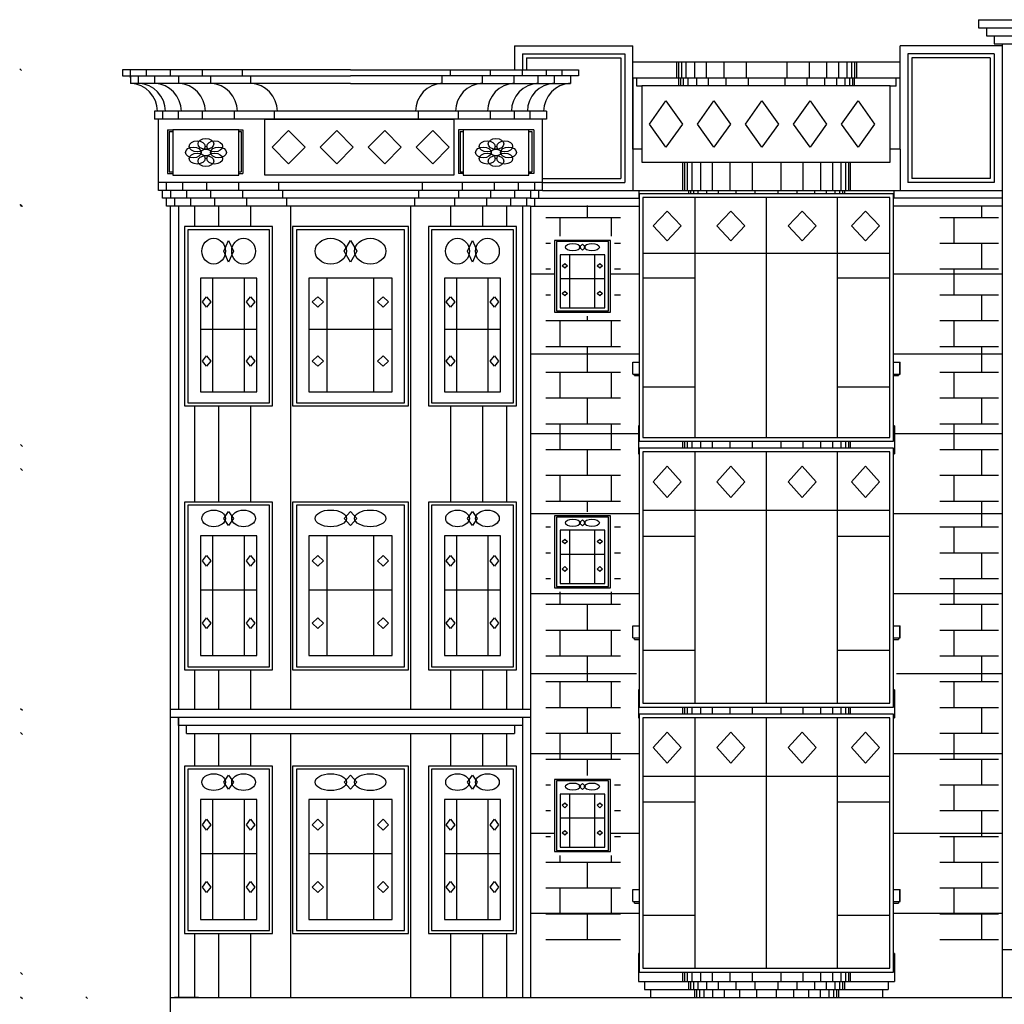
# Model space of a CAD drawing. Header units: inches. Extents: x 651 to 939, y 702 to 883.
# Tile 2 of 11: x 651 to 762, y 759 to 870. Entities that reach past the tile are written whole.
import ezdxf

# ---------------------------------------------------------------- set-up
doc = ezdxf.new("R2010")
doc.units = ezdxf.units.IN
doc.header["$MEASUREMENT"] = 0
for name, color, linetype, lineweight in [('01_EXISTING_RETAINED', 7, 'Continuous', 25), ('02_NEW_FACADE', 7, 'Continuous', 25), ('03_NEW_WINDOWS', 7, 'Continuous', 25), ('04_GLAZED_ENCLOSURES', 7, 'Continuous', 25)]:
    doc.layers.add(name, color=color, linetype=linetype, lineweight=lineweight)

# ---------------------------------------------------------------- blocks, each defined once
blk = doc.blocks.new('C_ENCLOSURE_01')
at = {"layer": '04_GLAZED_ENCLOSURES'}
for points in [[(14.3, -14.5), (14.3, 14.5), (-14.3, 14.5), (-14.3, -14.5)], [(13.88, -14.08), (13.88, 14.08), (-13.88, 14.08), (-13.88, -14.08)], [(-12.727, 10.73), (-11.154, 12.47), (-9.581, 10.73), (-11.154, 8.99)], [(-5.577, 10.73), (-4.004, 12.47), (-2.431, 10.73), (-4.004, 8.99)], [(2.431, 10.73), (4.004, 12.47), (5.577, 10.73), (4.004, 8.99)], [(9.581, 10.73), (11.154, 12.47), (12.727, 10.73), (11.154, 8.99)]]:
    blk.add_lwpolyline(points, close=True, dxfattribs=at)
for points in [[(-8.008, -14.08), (-8.008, 14.08)], [(0, -14.08), (0, 14.08)], [(8.008, -14.08), (8.008, 14.08)], [(-13.88, 7.54), (13.88, 7.54)], [(-13.88, 4.64), (-8.008, 4.64)], [(8.008, 4.64), (13.88, 4.64)], [(-13.88, -8.12), (-8.008, -8.12)], [(8.008, -8.12), (13.88, -8.12)]]:
    blk.add_lwpolyline(points, dxfattribs=at)
blk = doc.blocks.new('C_ENCLOSURE_02')
at = {"layer": '04_GLAZED_ENCLOSURES'}
for points in [[(14.3, -14.55), (14.3, 14.55), (-14.3, 14.55), (-14.3, -14.55)], [(13.88, -14.13), (13.88, 14.13), (-13.88, 14.13), (-13.88, -14.13)], [(-12.727, 10.767), (-11.154, 12.513), (-9.581, 10.767), (-11.154, 9.021)], [(-5.577, 10.767), (-4.004, 12.513), (-2.431, 10.767), (-4.004, 9.021)], [(2.431, 10.767), (4.004, 12.513), (5.577, 10.767), (4.004, 9.021)], [(9.581, 10.767), (11.154, 12.513), (12.727, 10.767), (11.154, 9.021)]]:
    blk.add_lwpolyline(points, close=True, dxfattribs=at)
for points in [[(-8.008, -14.13), (-8.008, 14.13)], [(0, -14.13), (0, 14.13)], [(8.008, -14.13), (8.008, 14.13)], [(-13.88, 7.566), (13.88, 7.566)], [(-13.88, 4.656), (-8.008, 4.656)], [(8.008, 4.656), (13.88, 4.656)], [(-13.88, -8.148), (-8.008, -8.148)], [(8.008, -8.148), (13.88, -8.148)]]:
    blk.add_lwpolyline(points, dxfattribs=at)
blk = doc.blocks.new('C_ENCLOSURE_03')
at = {"layer": '04_GLAZED_ENCLOSURES'}
for points in [[(14.3, -13.9), (14.3, 13.9), (-14.3, 13.9), (-14.3, -13.9)], [(13.88, -13.48), (13.88, 13.48), (-13.88, 13.48), (-13.88, -13.48)], [(-12.727, 10.286), (-11.154, 11.954), (-9.581, 10.286), (-11.154, 8.618)], [(-5.577, 10.286), (-4.004, 11.954), (-2.431, 10.286), (-4.004, 8.618)], [(2.431, 10.286), (4.004, 11.954), (5.577, 10.286), (4.004, 8.618)], [(9.581, 10.286), (11.154, 11.954), (12.727, 10.286), (11.154, 8.618)]]:
    blk.add_lwpolyline(points, close=True, dxfattribs=at)
for points in [[(-8.008, -13.48), (-8.008, 13.48)], [(0, -13.48), (0, 13.48)], [(8.008, -13.48), (8.008, 13.48)], [(-13.88, 7.228), (13.88, 7.228)], [(-13.88, 4.448), (-8.008, 4.448)], [(8.008, 4.448), (13.88, 4.448)], [(-13.88, -7.784), (-8.008, -7.784)], [(8.008, -7.784), (13.88, -7.784)]]:
    blk.add_lwpolyline(points, dxfattribs=at)
blk = doc.blocks.new('C_WINDOW_01')
at = {"layer": '03_NEW_WINDOWS'}
for points in [[(4.94, -9.42), (4.94, 9.42), (-4.94, 9.42), (-4.94, -9.42)], [(4.6, -9.08), (4.6, 9.08), (-4.6, 9.08), (-4.6, -9.08)], [(-0.54, 7.61), (0, 8.4), (0.54, 7.61), (0, 6.82)], [(3.16, -7.82), (3.16, 5.65), (-3.16, 5.65), (-3.16, -7.82)], [(-2.94, 2.82), (-2.47, 3.43), (-2, 2.82), (-2.47, 2.22)], [(2, 2.82), (2.47, 3.43), (2.94, 2.82), (2.47, 2.22)], [(-2.94, -4.18), (-2.47, -3.57), (-2, -4.18), (-2.47, -4.79)], [(2, -4.18), (2.47, -3.57), (2.94, -4.18), (2.47, -4.79)]]:
    blk.add_lwpolyline(points, close=True, dxfattribs=at)
for points in [[(-1.77, -7.82), (-1.77, 5.65)], [(1.77, -7.82), (1.77, 5.65)], [(-3.16, -0.41), (3.16, -0.41)]]:
    blk.add_lwpolyline(points, dxfattribs=at)
for centre in [(-1.68, 7.61), (1.68, 7.61)]:
    blk.add_ellipse(centre, major_axis=(1.33, 0), ratio=0.705486, dxfattribs=at)
blk = doc.blocks.new('C_WINDOW_02')
at = {"layer": '03_NEW_WINDOWS'}
for points in [[(4.94, -9.42), (4.94, 9.42), (-4.94, 9.42), (-4.94, -9.42)], [(4.6, -9.08), (4.6, 9.08), (-4.6, 9.08), (-4.6, -9.08)], [(-0.54, 7.61), (0, 8.4), (0.54, 7.61), (0, 6.82)], [(3.16, -7.82), (3.16, 5.65), (-3.16, 5.65), (-3.16, -7.82)], [(-2.94, 2.82), (-2.47, 3.43), (-2, 2.82), (-2.47, 2.22)], [(2, 2.82), (2.47, 3.43), (2.94, 2.82), (2.47, 2.22)], [(-2.94, -4.18), (-2.47, -3.57), (-2, -4.18), (-2.47, -4.79)], [(2, -4.18), (2.47, -3.57), (2.94, -4.18), (2.47, -4.79)]]:
    blk.add_lwpolyline(points, close=True, dxfattribs=at)
for points in [[(-1.77, -7.82), (-1.77, 5.65)], [(1.77, -7.82), (1.77, 5.65)], [(-3.16, -0.41), (3.16, -0.41)]]:
    blk.add_lwpolyline(points, dxfattribs=at)
for centre in [(-1.68, 7.61), (1.68, 7.61)]:
    blk.add_ellipse(centre, major_axis=(1.33, 0), ratio=0.705482, dxfattribs=at)
blk = doc.blocks.new('C_WINDOW_03')
at = {"layer": '03_NEW_WINDOWS'}
for points in [[(4.94, -10.09), (4.94, 10.09), (-4.94, 10.09), (-4.94, -10.09)], [(4.6, -9.73), (4.6, 9.73), (-4.6, 9.73), (-4.6, -9.73)], [(-0.54, 7.31), (0, 8.52), (0.54, 7.31), (0, 6.09)], [(3.16, -8.49), (3.16, 4.29), (-3.16, 4.29), (-3.16, -8.49)], [(-2.94, 1.61), (-2.47, 2.18), (-2, 1.61), (-2.47, 1.03)], [(2, 1.61), (2.47, 2.18), (2.94, 1.61), (2.47, 1.03)], [(-2.94, -5.04), (-2.47, -4.46), (-2, -5.04), (-2.47, -5.61)], [(2, -5.04), (2.47, -4.46), (2.94, -5.04), (2.47, -5.61)]]:
    blk.add_lwpolyline(points, close=True, dxfattribs=at)
for points in [[(-1.77, -8.49), (-1.77, 4.29)], [(1.77, -8.49), (1.77, 4.29)], [(-3.16, -1.46), (3.16, -1.46)]]:
    blk.add_lwpolyline(points, dxfattribs=at)
for centre in [(-1.68, 7.31), (1.68, 7.31)]:
    blk.add_ellipse(centre, major_axis=(0, 1.45), ratio=0.920588, dxfattribs=at)
blk = doc.blocks.new('C_WINDOW_04')
at = {"layer": '03_NEW_WINDOWS'}
for points in [[(6.53, -9.42), (6.53, 9.42), (-6.53, 9.42), (-6.53, -9.42)], [(6.07, -9.08), (6.07, 9.08), (-6.07, 9.08), (-6.07, -9.08)], [(-0.72, 7.61), (0, 8.4), (0.72, 7.61), (0, 6.82)], [(4.7, -7.82), (4.7, 5.65), (-4.7, 5.65), (-4.7, -7.82)], [(-4.29, 2.82), (-3.67, 3.43), (-3.05, 2.82), (-3.67, 2.22)], [(3.05, 2.82), (3.67, 3.43), (4.29, 2.82), (3.67, 2.22)], [(-4.29, -4.18), (-3.67, -3.57), (-3.05, -4.18), (-3.67, -4.79)], [(3.05, -4.18), (3.67, -3.57), (4.29, -4.18), (3.67, -4.79)]]:
    blk.add_lwpolyline(points, close=True, dxfattribs=at)
for points in [[(-2.63, -7.82), (-2.63, 5.65)], [(2.63, -7.82), (2.63, 5.65)], [(-4.7, -0.41), (4.7, -0.41)]]:
    blk.add_lwpolyline(points, dxfattribs=at)
for centre in [(-2.22, 7.61), (2.22, 7.61)]:
    blk.add_ellipse(centre, major_axis=(1.76, 0), ratio=0.533968, dxfattribs=at)
blk = doc.blocks.new('C_WINDOW_05')
at = {"layer": '03_NEW_WINDOWS'}
for points in [[(6.53, -9.42), (6.53, 9.42), (-6.53, 9.42), (-6.53, -9.42)], [(6.07, -9.08), (6.07, 9.08), (-6.07, 9.08), (-6.07, -9.08)], [(-0.72, 7.61), (0, 8.4), (0.72, 7.61), (0, 6.82)], [(4.7, -7.82), (4.7, 5.65), (-4.7, 5.65), (-4.7, -7.82)], [(-4.29, 2.82), (-3.67, 3.43), (-3.05, 2.82), (-3.67, 2.22)], [(3.05, 2.82), (3.67, 3.43), (4.29, 2.82), (3.67, 2.22)], [(-4.29, -4.18), (-3.67, -3.57), (-3.05, -4.18), (-3.67, -4.79)], [(3.05, -4.18), (3.67, -3.57), (4.29, -4.18), (3.67, -4.79)]]:
    blk.add_lwpolyline(points, close=True, dxfattribs=at)
for points in [[(-2.63, -7.82), (-2.63, 5.65)], [(2.63, -7.82), (2.63, 5.65)], [(-4.7, -0.41), (4.7, -0.41)]]:
    blk.add_lwpolyline(points, dxfattribs=at)
for centre in [(-2.22, 7.61), (2.22, 7.61)]:
    blk.add_ellipse(centre, major_axis=(1.76, 0), ratio=0.533965, dxfattribs=at)
blk = doc.blocks.new('C_WINDOW_06')
at = {"layer": '03_NEW_WINDOWS'}
for points in [[(6.53, -10.09), (6.53, 10.09), (-6.53, 10.09), (-6.53, -10.09)], [(6.07, -9.73), (6.07, 9.73), (-6.07, 9.73), (-6.07, -9.73)], [(-0.72, 7.31), (0, 8.52), (0.72, 7.31), (0, 6.09)], [(4.7, -8.49), (4.7, 4.29), (-4.7, 4.29), (-4.7, -8.49)], [(-4.29, 1.61), (-3.67, 2.18), (-3.05, 1.61), (-3.67, 1.03)], [(3.05, 1.61), (3.67, 2.18), (4.29, 1.61), (3.67, 1.03)], [(-4.29, -5.04), (-3.67, -4.46), (-3.05, -5.04), (-3.67, -5.61)], [(3.05, -5.04), (3.67, -4.46), (4.29, -5.04), (3.67, -5.61)]]:
    blk.add_lwpolyline(points, close=True, dxfattribs=at)
for points in [[(-2.63, -8.49), (-2.63, 4.29)], [(2.63, -8.49), (2.63, 4.29)], [(-4.7, -1.46), (4.7, -1.46)]]:
    blk.add_lwpolyline(points, dxfattribs=at)
for centre in [(-2.22, 7.31), (2.22, 7.31)]:
    blk.add_ellipse(centre, major_axis=(1.76, 0), ratio=0.82217, dxfattribs=at)
blk = doc.blocks.new('C_WINDOW_07')
at = {"layer": '03_NEW_WINDOWS'}
for points in [[(4.94, -9.42), (4.94, 9.42), (-4.94, 9.42), (-4.94, -9.42)], [(4.6, -9.08), (4.6, 9.08), (-4.6, 9.08), (-4.6, -9.08)], [(-0.54, 7.61), (0, 8.4), (0.54, 7.61), (0, 6.82)], [(3.16, -7.82), (3.16, 5.65), (-3.16, 5.65), (-3.16, -7.82)], [(-2.94, 2.82), (-2.47, 3.43), (-2, 2.82), (-2.47, 2.22)], [(2, 2.82), (2.47, 3.43), (2.94, 2.82), (2.47, 2.22)], [(-2.94, -4.18), (-2.47, -3.57), (-2, -4.18), (-2.47, -4.79)], [(2, -4.18), (2.47, -3.57), (2.94, -4.18), (2.47, -4.79)]]:
    blk.add_lwpolyline(points, close=True, dxfattribs=at)
for points in [[(-1.77, -7.82), (-1.77, 5.65)], [(1.77, -7.82), (1.77, 5.65)], [(-3.16, -0.41), (3.16, -0.41)]]:
    blk.add_lwpolyline(points, dxfattribs=at)
for centre in [(-1.68, 7.61), (1.68, 7.61)]:
    blk.add_ellipse(centre, major_axis=(1.33, 0), ratio=0.705493, dxfattribs=at)
blk = doc.blocks.new('C_WINDOW_08')
at = {"layer": '03_NEW_WINDOWS'}
for points in [[(4.94, -9.42), (4.94, 9.42), (-4.94, 9.42), (-4.94, -9.42)], [(4.6, -9.08), (4.6, 9.08), (-4.6, 9.08), (-4.6, -9.08)], [(-0.54, 7.61), (0, 8.4), (0.54, 7.61), (0, 6.82)], [(3.16, -7.82), (3.16, 5.65), (-3.16, 5.65), (-3.16, -7.82)], [(-2.94, 2.82), (-2.47, 3.43), (-2, 2.82), (-2.47, 2.22)], [(2, 2.82), (2.47, 3.43), (2.94, 2.82), (2.47, 2.22)], [(-2.94, -4.18), (-2.47, -3.57), (-2, -4.18), (-2.47, -4.79)], [(2, -4.18), (2.47, -3.57), (2.94, -4.18), (2.47, -4.79)]]:
    blk.add_lwpolyline(points, close=True, dxfattribs=at)
for points in [[(-1.77, -7.82), (-1.77, 5.65)], [(1.77, -7.82), (1.77, 5.65)], [(-3.16, -0.41), (3.16, -0.41)]]:
    blk.add_lwpolyline(points, dxfattribs=at)
for centre in [(-1.68, 7.61), (1.68, 7.61)]:
    blk.add_ellipse(centre, major_axis=(1.33, 0), ratio=0.705489, dxfattribs=at)
blk = doc.blocks.new('C_WINDOW_09')
at = {"layer": '03_NEW_WINDOWS'}
for points in [[(4.94, -10.09), (4.94, 10.09), (-4.94, 10.09), (-4.94, -10.09)], [(4.6, -9.73), (4.6, 9.73), (-4.6, 9.73), (-4.6, -9.73)], [(-0.54, 7.31), (0, 8.52), (0.54, 7.31), (0, 6.09)], [(3.16, -8.49), (3.16, 4.29), (-3.16, 4.29), (-3.16, -8.49)], [(-2.94, 1.61), (-2.47, 2.18), (-2, 1.61), (-2.47, 1.03)], [(2, 1.61), (2.47, 2.18), (2.94, 1.61), (2.47, 1.03)], [(-2.94, -5.04), (-2.47, -4.46), (-2, -5.04), (-2.47, -5.61)], [(2, -5.04), (2.47, -4.46), (2.94, -5.04), (2.47, -5.61)]]:
    blk.add_lwpolyline(points, close=True, dxfattribs=at)
for points in [[(-1.77, -8.49), (-1.77, 4.29)], [(1.77, -8.49), (1.77, 4.29)], [(-3.16, -1.46), (3.16, -1.46)]]:
    blk.add_lwpolyline(points, dxfattribs=at)
for centre in [(-1.68, 7.31), (1.68, 7.31)]:
    blk.add_ellipse(centre, major_axis=(0, 1.45), ratio=0.920579, dxfattribs=at)
blk = doc.blocks.new('C_WINDOW_23')
at = {"layer": '03_NEW_WINDOWS'}
for points in [[(3.15, -4.04), (3.15, 4.05), (-3.15, 4.05), (-3.15, -4.04)], [(2.93, -3.9), (2.93, 3.9), (-2.93, 3.9), (-2.93, -3.9)], [(-0.35, 3.27), (0, 3.61), (0.35, 3.27), (0, 2.93)], [(2.52, -3.54), (2.52, 2.43), (-2.52, 2.43), (-2.52, -3.54)], [(-2.26, 1.17), (-1.96, 1.44), (-1.66, 1.17), (-1.96, 0.9)], [(1.66, 1.17), (1.96, 1.44), (2.26, 1.17), (1.96, 0.9)], [(-2.26, -1.93), (-1.96, -1.66), (-1.66, -1.93), (-1.96, -2.2)], [(1.66, -1.93), (1.96, -1.66), (2.26, -1.93), (1.96, -2.2)]]:
    blk.add_lwpolyline(points, close=True, dxfattribs=at)
for points in [[(-1.41, -3.54), (-1.41, 2.43)], [(1.41, -3.54), (1.41, 2.43)], [(-2.52, -0.26), (2.52, -0.26)]]:
    blk.add_lwpolyline(points, dxfattribs=at)
for centre in [(-1.07, 3.27), (1.07, 3.27)]:
    blk.add_ellipse(centre, major_axis=(0.849, 0), ratio=0.476192, dxfattribs=at)
blk = doc.blocks.new('C_WINDOW_24')
at = {"layer": '03_NEW_WINDOWS'}
for points in [[(3.15, -4.05), (3.15, 4.04), (-3.15, 4.04), (-3.15, -4.05)], [(2.93, -3.9), (2.93, 3.9), (-2.93, 3.9), (-2.93, -3.9)], [(-0.35, 3.27), (0, 3.61), (0.35, 3.27), (0, 2.93)], [(2.52, -3.55), (2.52, 2.43), (-2.52, 2.43), (-2.52, -3.55)], [(-2.26, 1.17), (-1.96, 1.44), (-1.66, 1.17), (-1.96, 0.9)], [(1.66, 1.17), (1.96, 1.44), (2.26, 1.17), (1.96, 0.9)], [(-2.26, -1.93), (-1.96, -1.66), (-1.66, -1.93), (-1.96, -2.2)], [(1.66, -1.93), (1.96, -1.66), (2.26, -1.93), (1.96, -2.2)]]:
    blk.add_lwpolyline(points, close=True, dxfattribs=at)
for points in [[(-1.41, -3.55), (-1.41, 2.43)], [(1.41, -3.55), (1.41, 2.43)], [(-2.52, -0.26), (2.52, -0.26)]]:
    blk.add_lwpolyline(points, dxfattribs=at)
for centre in [(-1.07, 3.27), (1.07, 3.27)]:
    blk.add_ellipse(centre, major_axis=(0.849, 0), ratio=0.476192, dxfattribs=at)
blk = doc.blocks.new('C_WINDOW_25')
at = {"layer": '03_NEW_WINDOWS'}
for points in [[(3.15, -4.05), (3.15, 4.04), (-3.15, 4.04), (-3.15, -4.05)], [(2.93, -3.9), (2.93, 3.9), (-2.93, 3.9), (-2.93, -3.9)], [(-0.35, 3.27), (0, 3.61), (0.35, 3.27), (0, 2.93)], [(2.52, -3.55), (2.52, 2.43), (-2.52, 2.43), (-2.52, -3.55)], [(-2.26, 1.17), (-1.96, 1.44), (-1.66, 1.17), (-1.96, 0.9)], [(1.66, 1.17), (1.96, 1.44), (2.26, 1.17), (1.96, 0.9)], [(-2.26, -1.93), (-1.96, -1.66), (-1.66, -1.93), (-1.96, -2.2)], [(1.66, -1.93), (1.96, -1.66), (2.26, -1.93), (1.96, -2.2)]]:
    blk.add_lwpolyline(points, close=True, dxfattribs=at)
for points in [[(-1.41, -3.55), (-1.41, 2.43)], [(1.41, -3.55), (1.41, 2.43)], [(-2.52, -0.26), (2.52, -0.26)]]:
    blk.add_lwpolyline(points, dxfattribs=at)
for centre in [(-1.07, 3.27), (1.07, 3.27)]:
    blk.add_ellipse(centre, major_axis=(0.849, 0), ratio=0.476192, dxfattribs=at)

msp = doc.modelspace()

# ---------------------------------------------------------------- linework, layer by layer
at = {"layer": '01_EXISTING_RETAINED'}
for p, q in [((759.22, 869.53), (781.88, 869.53)), ((759.22, 869.53), (759.22, 868.63)), ((759.22, 868.63), (781.88, 868.63)), ((760.12, 868.63), (760.12, 867.73)), ((760.12, 867.73), (780.98, 867.73)), ((761.01, 867.73), (761.01, 866.83)), ((707.08, 866.6), (707.08, 863.9)), ((707.08, 866.6), (720.38, 866.6)), ((720.38, 854.97), (720.38, 866.6)), ((761.91, 866.6), (750.42, 866.6)), ((750.42, 854.97), (750.42, 866.6)), ((761.01, 866.83), (780.08, 866.83)), ((761.91, 866.83), (761.91, 759.58)), ((707.98, 865.7), (707.98, 863.9)), ((707.98, 865.7), (719.49, 865.7)), ((708.43, 865.25), (708.43, 863.9)), ((708.43, 865.25), (719.04, 865.25)), ((719.04, 865.25), (719.04, 851.69)), ((719.49, 865.7), (719.49, 851.24)), ((750.42, 864.75), (720.38, 864.75)), ((725.28, 864.75), (725.28, 862.95)), ((725.51, 864.75), (725.51, 862.95)), ((725.84, 864.75), (725.84, 862.95)), ((726.35, 864.75), (726.35, 862.95)), ((727.31, 864.75), (727.31, 862.95)), ((728.63, 864.75), (728.63, 862.95)), ((730.61, 864.75), (730.61, 862.95)), ((733.11, 864.75), (733.11, 862.95)), ((737.69, 864.75), (737.69, 862.95)), ((740.19, 864.75), (740.19, 862.95)), ((742.16, 864.75), (742.16, 862.95)), ((743.49, 864.75), (743.49, 862.95)), ((744.45, 864.75), (744.45, 862.95)), ((744.96, 864.75), (744.96, 862.95)), ((745.29, 864.75), (745.29, 862.95)), ((745.51, 864.75), (745.51, 862.95)), ((761.01, 865.7), (751.31, 865.7)), ((751.31, 865.7), (751.31, 851.24)), ((760.56, 865.25), (751.76, 865.25)), ((751.76, 865.25), (751.76, 851.69)), ((760.56, 865.25), (760.56, 851.69)), ((761.01, 865.7), (761.01, 851.24)), ((651.67, 863.8), (651.47, 864)), ((688.64, 863.9), (663.04, 863.9)), ((663.04, 863.9), (663.04, 863.23)), ((663.93, 863), (663.93, 863.9)), ((665.73, 863.23), (665.73, 863.9)), ((668.43, 863.23), (668.43, 863.9)), ((672.02, 863.23), (672.02, 863.9)), ((676.52, 863.23), (676.52, 863.9)), ((688.66, 863.9), (714.27, 863.9)), ((699.87, 863.9), (699.87, 863.23)), ((704.36, 863.9), (704.36, 863.23)), ((707.96, 863.9), (707.96, 863.23)), ((710.66, 863.9), (710.66, 863.23)), ((712.45, 863.23), (712.45, 863.9)), ((714.27, 863.9), (714.27, 863.23)), ((663.04, 863.23), (688.64, 863.23)), ((663.93, 863.23), (663.93, 862.37)), ((664.83, 862.37), (664.83, 863.23)), ((666.63, 863.23), (666.63, 862.37)), ((669.33, 863.23), (669.33, 862.37)), ((672.92, 863.23), (672.92, 862.37)), ((677.42, 863.23), (677.42, 862.37)), ((714.27, 863.23), (688.66, 863.23)), ((698.97, 862.37), (698.97, 863.23)), ((703.47, 862.37), (703.47, 863.23)), ((707.06, 862.37), (707.06, 863.23)), ((709.76, 862.37), (709.76, 863.23)), ((711.56, 863.23), (711.56, 862.37)), ((713.37, 863.23), (713.37, 862.37)), ((750.42, 862.95), (720.38, 862.95)), ((720.38, 862.95), (720.38, 850.34)), ((720.83, 862.05), (720.83, 862.95)), ((725.51, 862.95), (725.51, 862.1)), ((725.73, 862.95), (725.73, 862.1)), ((726.06, 862.95), (726.06, 862.1)), ((726.58, 862.95), (726.58, 862.1)), ((727.53, 862.95), (727.53, 862.1)), ((728.86, 862.95), (728.86, 862.1)), ((730.83, 862.95), (730.83, 862.1)), ((733.33, 862.95), (733.33, 862.1)), ((737.46, 862.95), (737.46, 862.1)), ((739.96, 862.95), (739.96, 862.1)), ((741.93, 862.95), (741.93, 862.1)), ((743.26, 862.95), (743.26, 862.1)), ((744.21, 862.95), (744.21, 862.1)), ((744.73, 862.95), (744.73, 862.1)), ((745.06, 862.95), (745.06, 862.1)), ((745.28, 862.95), (745.28, 862.1)), ((749.97, 862.05), (749.97, 862.95)), ((688.64, 862.37), (663.93, 862.37)), ((688.66, 862.37), (713.37, 862.37)), ((721.4, 862.05), (720.83, 862.05)), ((749.97, 862.05), (749.3, 862.05)), ((710.68, 859.23), (666.63, 859.23)), ((666.63, 859.23), (666.63, 858.33)), ((667.53, 859.23), (667.53, 858.33)), ((669.33, 858.33), (669.33, 859.23)), ((672.02, 858.33), (672.02, 859.23)), ((675.62, 858.33), (675.62, 859.23)), ((680.11, 858.33), (680.11, 859.23)), ((696.27, 859.23), (696.27, 858.33)), ((700.77, 859.23), (700.77, 858.33)), ((704.36, 859.23), (704.36, 858.33)), ((707.06, 859.23), (707.06, 858.33)), ((708.86, 858.33), (708.86, 859.23)), ((710.68, 859.23), (710.68, 858.33)), ((710.68, 858.33), (666.63, 858.33)), ((667.08, 850.34), (667.08, 858.33)), ((710.23, 850.34), (710.23, 858.33)), ((668.08, 857.15), (668.7, 857.15)), ((668.08, 857.15), (668.08, 852.25)), ((668.27, 856.96), (668.27, 852.44)), ((668.27, 856.96), (668.7, 856.96)), ((676.1, 857.15), (676.55, 857.15)), ((676.1, 856.96), (676.36, 856.96)), ((676.36, 856.96), (676.36, 852.44)), ((676.55, 857.15), (676.55, 852.25)), ((700.78, 857.15), (700.78, 852.25)), ((701.3, 857.15), (700.78, 857.15)), ((700.97, 856.96), (701.3, 856.96)), ((700.97, 856.96), (700.97, 852.44)), ((709.24, 857.15), (708.7, 857.15)), ((708.7, 856.96), (709.05, 856.96)), ((709.05, 856.96), (709.05, 852.44)), ((709.24, 857.15), (709.24, 852.25)), ((721.4, 854.97), (720.38, 854.97)), ((750.42, 854.97), (749.3, 854.97)), ((750.42, 854.97), (750.42, 850.34)), ((725.96, 853.5), (725.96, 850.34)), ((726.18, 853.5), (726.18, 850.34)), ((726.51, 853.5), (726.51, 850.34)), ((727.03, 853.5), (727.03, 850.34)), ((727.98, 853.5), (727.98, 850.34)), ((729.31, 853.5), (729.31, 850.34)), ((731.28, 853.5), (731.28, 850.34)), ((733.78, 853.5), (733.78, 850.34)), ((737.01, 853.5), (737.01, 850.34)), ((739.51, 853.5), (739.51, 850.34)), ((741.48, 853.5), (741.48, 850.34)), ((742.81, 853.5), (742.81, 850.34)), ((743.76, 853.5), (743.76, 850.34)), ((744.28, 853.5), (744.28, 850.34)), ((744.61, 853.5), (744.61, 850.34)), ((744.83, 853.5), (744.83, 850.34)), ((668.08, 852.25), (668.7, 852.25)), ((668.27, 852.44), (668.7, 852.44)), ((676.1, 852.44), (676.36, 852.44)), ((676.1, 852.25), (676.55, 852.25)), ((701.3, 852.25), (700.78, 852.25)), ((700.97, 852.44), (701.3, 852.44)), ((708.7, 852.44), (709.05, 852.44)), ((709.24, 852.25), (708.7, 852.25)), ((710.23, 851.69), (719.04, 851.69)), ((760.56, 851.69), (751.76, 851.69)), ((710.23, 851.24), (667.08, 851.24)), ((710.23, 850.34), (667.08, 850.34)), ((667.53, 849.45), (667.53, 850.34)), ((667.98, 850.34), (667.98, 851.24)), ((668.43, 850.34), (668.43, 849.45)), ((669.78, 851.24), (669.78, 850.34)), ((670.23, 850.34), (670.23, 849.45)), ((672.47, 851.24), (672.47, 850.34)), ((672.92, 850.34), (672.92, 849.45)), ((676.07, 851.24), (676.07, 850.34)), ((676.52, 850.34), (676.52, 849.45)), ((680.56, 851.24), (680.56, 850.34)), ((681.01, 850.34), (681.01, 849.45)), ((696.29, 850.34), (696.29, 849.45)), ((696.74, 850.34), (696.74, 851.24)), ((700.79, 850.34), (700.79, 849.45)), ((701.24, 850.34), (701.24, 851.24)), ((704.38, 850.34), (704.38, 849.45)), ((704.83, 850.34), (704.83, 851.24)), ((707.08, 850.34), (707.08, 849.45)), ((707.53, 850.34), (707.53, 851.24)), ((708.88, 850.34), (708.88, 849.45)), ((709.33, 851.24), (709.33, 850.34)), ((709.78, 850.34), (709.78, 849.45)), ((710.23, 851.24), (719.49, 851.24)), ((710.23, 850.34), (761.91, 850.34)), ((721.06, 850.34), (721.06, 849.45)), ((726.63, 850.34), (726.63, 849.97)), ((726.85, 850.34), (726.85, 849.97)), ((727.19, 850.34), (727.19, 849.97)), ((727.7, 850.34), (727.7, 849.97)), ((728.66, 850.34), (728.66, 849.97)), ((729.98, 850.34), (729.98, 849.97)), ((731.96, 850.34), (731.96, 849.97)), ((734.1, 850.34), (734.1, 849.97)), ((736.69, 850.34), (736.69, 849.97)), ((738.83, 850.34), (738.83, 849.97)), ((740.81, 850.34), (740.81, 849.97)), ((742.13, 850.34), (742.13, 849.97)), ((743.09, 850.34), (743.09, 849.97)), ((743.61, 850.34), (743.61, 849.97)), ((743.94, 850.34), (743.94, 849.97)), ((744.16, 850.34), (744.16, 849.97)), ((749.74, 850.34), (749.74, 849.45)), ((761.01, 851.24), (751.31, 851.24)), ((708.88, 849.45), (667.53, 849.45)), ((667.98, 848.55), (667.98, 849.45)), ((668.88, 849.45), (668.88, 848.55)), ((670.68, 849.45), (670.68, 848.55)), ((673.37, 849.45), (673.37, 848.55)), ((676.97, 849.45), (676.97, 848.55)), ((681.46, 849.45), (681.46, 848.55)), ((695.84, 849.45), (695.84, 848.55)), ((700.34, 849.45), (700.34, 848.55)), ((703.93, 849.45), (703.93, 848.55)), ((706.63, 849.45), (706.63, 848.55)), ((708.43, 849.45), (708.43, 848.55)), ((708.88, 849.45), (721.06, 849.45)), ((709.33, 849.45), (709.33, 848.55)), ((721.06, 849.45), (721.08, 849.45)), ((749.74, 849.45), (749.72, 849.45)), ((761.91, 849.45), (749.74, 849.45)), ((651.47, 848.74), (651.67, 848.54)), ((651.77, 848.54), (651.57, 848.74)), ((708.88, 848.55), (667.98, 848.55)), ((668.43, 702.93), (668.43, 848.55)), ((669.33, 848.55), (669.33, 791.96)), ((671.13, 848.55), (671.13, 846.29)), ((673.82, 848.55), (673.82, 846.29)), ((677.42, 848.55), (677.42, 846.29)), ((681.91, 848.55), (681.91, 791.96)), ((695.4, 848.55), (695.4, 791.96)), ((699.89, 848.55), (699.89, 846.29)), ((703.49, 848.55), (703.49, 846.29)), ((706.18, 848.55), (706.18, 846.29)), ((707.98, 848.55), (707.98, 791.96)), ((708.88, 848.55), (708.88, 759.58)), ((708.88, 848.55), (721.08, 848.55)), ((761.91, 848.55), (749.72, 848.55)), ((711.56, 840.93), (708.88, 840.93)), ((721.08, 840.93), (717.88, 840.93)), ((761.91, 840.93), (749.72, 840.93)), ((721.08, 831.94), (708.88, 831.94)), ((761.91, 831.94), (749.72, 831.94)), ((720.38, 831.04), (721.08, 831.04)), ((720.38, 829.69), (720.38, 831.04)), ((720.39, 829.69), (720.39, 831.04)), ((749.72, 831.04), (750.42, 831.04)), ((750.41, 829.69), (750.41, 831.04)), ((750.42, 829.69), (750.42, 831.04)), ((720.38, 829.69), (721.08, 829.69)), ((720.56, 829.51), (720.56, 829.69)), ((720.56, 829.51), (721.08, 829.51)), ((749.72, 829.69), (750.42, 829.69)), ((749.72, 829.51), (750.24, 829.51)), ((750.24, 829.69), (750.24, 829.51)), ((671.13, 826.08), (671.13, 815.28)), ((673.82, 826.08), (673.82, 815.28)), ((677.42, 826.08), (677.42, 815.28)), ((699.89, 826.08), (699.89, 815.28)), ((703.49, 826.08), (703.49, 815.28)), ((706.18, 826.08), (706.18, 815.28)), ((721.08, 823.85), (721.01, 823.85)), ((721.01, 823.85), (721.01, 820.7)), ((749.78, 823.85), (749.72, 823.85)), ((749.78, 823.85), (749.78, 820.7)), ((721.01, 822.95), (708.88, 822.95)), ((761.91, 822.95), (749.78, 822.95)), ((651.57, 821.75), (651.77, 821.55)), ((725.96, 822.13), (725.96, 821.37)), ((726.18, 822.13), (726.18, 821.37)), ((726.51, 822.13), (726.51, 821.37)), ((727.03, 822.13), (727.03, 821.37)), ((727.98, 822.13), (727.98, 821.37)), ((729.31, 822.13), (729.31, 821.37)), ((731.28, 822.13), (731.28, 821.37)), ((733.78, 822.13), (733.78, 821.37)), ((737.01, 822.13), (737.01, 821.37)), ((739.51, 822.13), (739.51, 821.37)), ((741.48, 822.13), (741.48, 821.37)), ((742.81, 822.13), (742.81, 821.37)), ((743.76, 822.13), (743.76, 821.37)), ((744.28, 822.13), (744.28, 821.37)), ((744.61, 822.13), (744.61, 821.37)), ((744.83, 822.13), (744.83, 821.37)), ((721.01, 820.7), (721.08, 820.7)), ((749.72, 820.7), (749.78, 820.7)), ((651.57, 819.05), (651.77, 818.85)), ((721.08, 813.96), (708.88, 813.96)), ((761.91, 813.96), (749.72, 813.96)), ((721.08, 804.97), (708.88, 804.97)), ((761.91, 804.97), (749.72, 804.97)), ((708.88, 801.5), (708.88, 800.63)), ((720.38, 800.03), (720.38, 801.38)), ((720.38, 801.38), (721.08, 801.38)), ((720.39, 800.03), (720.39, 801.38)), ((749.72, 801.38), (750.42, 801.38)), ((750.41, 800.03), (750.41, 801.38)), ((750.42, 800.03), (750.42, 801.38)), ((720.38, 800.03), (721.08, 800.03)), ((720.56, 799.85), (720.56, 800.03)), ((720.56, 799.85), (721.08, 799.85)), ((749.72, 800.03), (750.42, 800.03)), ((749.72, 799.85), (750.24, 799.85)), ((750.24, 800.03), (750.24, 799.85)), ((671.13, 796.42), (671.13, 791.96)), ((673.82, 796.42), (673.82, 791.96)), ((677.42, 796.42), (677.42, 791.96)), ((699.89, 796.42), (699.89, 791.96)), ((703.49, 796.42), (703.49, 791.96)), ((706.18, 796.42), (706.18, 791.96)), ((720.78, 795.99), (708.88, 795.99)), ((761.91, 795.99), (750.01, 795.99)), ((721.01, 794.19), (721.01, 791.04)), ((721.08, 794.19), (721.01, 794.19)), ((749.78, 794.19), (749.72, 794.19)), ((749.78, 794.19), (749.78, 791.04)), ((651.77, 791.86), (651.57, 792.06)), ((708.88, 791.96), (668.43, 791.96)), ((725.96, 792.23), (725.96, 791.47)), ((726.18, 792.23), (726.18, 791.47)), ((726.51, 792.23), (726.51, 791.47)), ((727.03, 792.23), (727.03, 791.47)), ((727.98, 792.23), (727.98, 791.47)), ((729.31, 792.23), (729.31, 791.47)), ((731.28, 792.23), (731.28, 791.47)), ((733.78, 792.23), (733.78, 791.47)), ((737.01, 792.23), (737.01, 791.47)), ((739.51, 792.23), (739.51, 791.47)), ((741.48, 792.23), (741.48, 791.47)), ((742.81, 792.23), (742.81, 791.47)), ((743.76, 792.23), (743.76, 791.47)), ((744.28, 792.23), (744.28, 791.47)), ((744.61, 792.23), (744.61, 791.47)), ((744.83, 792.23), (744.83, 791.47)), ((669.33, 791.07), (668.43, 791.07)), ((669.33, 791.07), (669.33, 759.58)), ((669.33, 790.17), (669.33, 791.07)), ((707.98, 791.07), (669.33, 791.07)), ((707.98, 791.07), (707.98, 759.58)), ((708.88, 791.07), (707.98, 791.07)), ((707.98, 791.07), (707.98, 790.17)), ((721.01, 791.04), (721.08, 791.04)), ((749.72, 791.04), (749.78, 791.04)), ((651.57, 789.37), (651.77, 789.17)), ((670.23, 790.17), (669.33, 790.17)), ((670.23, 789.27), (670.23, 790.17)), ((707.08, 790.17), (670.23, 790.17)), ((707.98, 790.17), (707.08, 790.17)), ((707.08, 790.17), (707.08, 789.27)), ((670.23, 789.27), (707.08, 789.27)), ((671.13, 789.27), (671.13, 785.62)), ((673.82, 789.27), (673.82, 785.62)), ((677.42, 789.27), (677.42, 785.62)), ((681.91, 789.27), (681.91, 759.58)), ((695.4, 789.27), (695.4, 759.58)), ((699.89, 789.27), (699.89, 785.62)), ((703.49, 789.27), (703.49, 785.62)), ((706.18, 789.27), (706.18, 785.62)), ((721.08, 787), (708.88, 787)), ((761.91, 787), (749.72, 787)), ((711.56, 778.01), (708.88, 778.01)), ((721.08, 778.01), (717.88, 778.01)), ((761.91, 778.01), (749.72, 778.01)), ((708.88, 771.84), (708.88, 770.97)), ((720.38, 771.72), (721.08, 771.72)), ((720.38, 770.37), (720.38, 771.72)), ((720.39, 770.37), (720.39, 771.72)), ((749.72, 771.72), (750.42, 771.72)), ((750.41, 770.37), (750.41, 771.72)), ((750.42, 770.37), (750.42, 771.72)), ((720.38, 770.37), (721.08, 770.37)), ((720.56, 770.19), (720.56, 770.37)), ((720.56, 770.19), (721.08, 770.19)), ((749.72, 770.37), (750.42, 770.37)), ((749.72, 770.19), (750.24, 770.19)), ((750.24, 770.37), (750.24, 770.19)), ((721.08, 769.02), (708.88, 769.02)), ((761.91, 769.02), (749.72, 769.02)), ((671.13, 766.76), (671.13, 759.58)), ((673.82, 766.76), (673.82, 759.58)), ((677.42, 766.76), (677.42, 759.58)), ((699.89, 766.76), (699.89, 759.58)), ((703.49, 766.76), (703.49, 759.58)), ((706.18, 766.76), (706.18, 759.58)), ((721.08, 764.52), (721.01, 764.52)), ((721.01, 764.52), (721.01, 761.38)), ((749.78, 764.52), (749.72, 764.52)), ((749.78, 764.52), (749.78, 761.38)), ((761.91, 764.97), (782.03, 764.97)), ((651.57, 762.38), (651.77, 762.18)), ((725.96, 762.43), (725.96, 761.38)), ((726.18, 762.43), (726.18, 761.38)), ((726.51, 762.43), (726.51, 761.38)), ((727.03, 762.43), (727.03, 761.38)), ((727.98, 762.43), (727.98, 761.38)), ((729.31, 762.43), (729.31, 761.38)), ((731.28, 762.43), (731.28, 761.38)), ((733.78, 762.43), (733.78, 761.38)), ((737.01, 762.43), (737.01, 761.38)), ((739.51, 762.43), (739.51, 761.38)), ((741.48, 762.43), (741.48, 761.38)), ((742.81, 762.43), (742.81, 761.38)), ((743.76, 762.43), (743.76, 761.38)), ((744.28, 762.43), (744.28, 761.38)), ((744.61, 762.43), (744.61, 761.38)), ((744.83, 762.43), (744.83, 761.38)), ((721.01, 761.38), (749.78, 761.38)), ((721.69, 761.38), (721.69, 760.48)), ((726.63, 761.38), (726.63, 760.48)), ((726.85, 761.38), (726.85, 760.48)), ((727.19, 761.38), (727.19, 760.48)), ((727.7, 761.38), (727.7, 760.48)), ((728.66, 761.38), (728.66, 760.48)), ((729.98, 761.38), (729.98, 760.48)), ((731.96, 761.38), (731.96, 760.48)), ((734.1, 761.38), (734.1, 760.48)), ((736.69, 761.38), (736.69, 760.48)), ((738.83, 761.38), (738.83, 760.48)), ((740.81, 761.38), (740.81, 760.48)), ((742.13, 761.38), (742.13, 760.48)), ((743.09, 761.38), (743.09, 760.48)), ((743.61, 761.38), (743.61, 760.48)), ((743.94, 761.38), (743.94, 760.48)), ((744.16, 761.38), (744.16, 760.48)), ((749.1, 761.38), (749.1, 760.48)), ((651.57, 759.68), (651.77, 759.48)), ((659.1, 759.48), (658.9, 759.68)), ((668.43, 759.58), (932.7, 759.58)), ((671.58, 759.58), (668.88, 759.58)), ((711.73, 759.58), (761.91, 759.58)), ((721.69, 760.48), (749.1, 760.48)), ((722.36, 760.48), (722.36, 759.58)), ((722.36, 759.58), (748.43, 759.58)), ((727.31, 760.48), (727.31, 759.58)), ((727.53, 760.48), (727.53, 759.58)), ((727.86, 760.48), (727.86, 759.58)), ((728.38, 760.48), (728.38, 759.58)), ((729.33, 760.48), (729.33, 759.58)), ((730.66, 760.48), (730.66, 759.58)), ((732.36, 760.48), (732.36, 759.58)), ((734.28, 760.48), (734.28, 759.58)), ((736.51, 760.48), (736.51, 759.58)), ((738.44, 760.48), (738.44, 759.58)), ((740.14, 760.48), (740.14, 759.58)), ((741.46, 760.48), (741.46, 759.58)), ((742.42, 760.48), (742.42, 759.58)), ((742.93, 760.48), (742.93, 759.58)), ((743.26, 760.48), (743.26, 759.58)), ((743.49, 760.48), (743.49, 759.58)), ((748.43, 760.48), (748.43, 759.58))]:
    msp.add_line(p, q, dxfattribs=at)
for centre, start, end in [((663.8, 859.23), 0.0362, 87.5162), ((664.7, 859.23), 0.0362, 87.5162), ((666.49, 859.23), 0.0362, 87.5162), ((669.19, 859.23), 0.0362, 87.5162), ((672.79, 859.23), 0.0362, 87.5162), ((677.28, 859.23), 0.0362, 87.5162), ((699.11, 859.23), 92.4838, 179.9638), ((703.6, 859.23), 92.4838, 179.9638), ((707.2, 859.23), 92.4838, 179.9638), ((709.89, 859.23), 92.4838, 179.9638), ((711.69, 859.23), 92.4838, 179.9638), ((713.51, 859.23), 92.4838, 179.9638)]:
    msp.add_arc(centre, 3.15, start, end, dxfattribs=at)
at = {"layer": '02_NEW_FACADE'}
for points in [[(749.3, 853.5), (749.3, 862.1), (721.4, 862.1), (721.4, 853.5)], [(722.25, 857.8), (724.1, 860.42), (725.95, 857.8), (724.1, 855.18)], [(727.65, 857.8), (729.5, 860.42), (731.35, 857.8), (729.5, 855.18)], [(733.05, 857.8), (734.9, 860.42), (736.75, 857.8), (734.9, 855.18)], [(738.45, 857.8), (740.3, 860.42), (742.15, 857.8), (740.3, 855.18)], [(743.85, 857.8), (745.7, 860.42), (747.55, 857.8), (745.7, 855.18)], [(700.3, 852.1), (700.3, 858.3), (679, 858.3), (679, 852.1)], [(676.1, 852.05), (676.1, 857.15), (668.7, 857.15), (668.7, 852.05)], [(679.85, 855.2), (681.7, 857.09), (683.55, 855.2), (681.7, 853.31)], [(685.25, 855.2), (687.1, 857.09), (688.95, 855.2), (687.1, 853.31)], [(690.65, 855.2), (692.5, 857.09), (694.35, 855.2), (692.5, 853.31)], [(696.05, 855.2), (697.9, 857.09), (699.75, 855.2), (697.9, 853.31)], [(708.7, 852.05), (708.7, 857.15), (701.3, 857.15), (701.3, 852.05)]]:
    msp.add_lwpolyline(points, close=True, dxfattribs=at)
for points in [[(715.3, 847.3), (715.3, 848.65)], [(759.6, 847.3), (759.6, 848.65)], [(710.6, 847.3), (719, 847.3)], [(712.2, 845.18), (712.2, 847.3)], [(718, 845.18), (718, 847.3)], [(754.9, 847.3), (761.5, 847.3)], [(756.5, 844.4), (756.5, 847.3)], [(710.6, 844.4), (711.13, 844.4)], [(718.32, 844.4), (719, 844.4)], [(754.9, 844.4), (761.5, 844.4)], [(759.6, 841.5), (759.6, 844.4)], [(710.6, 841.5), (711.13, 841.5)], [(718.32, 841.5), (719, 841.5)], [(754.9, 841.5), (761.5, 841.5)], [(756.5, 838.6), (756.5, 841.5)], [(710.6, 838.6), (711.13, 838.6)], [(718.32, 838.6), (719, 838.6)], [(754.9, 838.6), (761.5, 838.6)], [(759.6, 835.7), (759.6, 838.6)], [(715.3, 835.7), (715.3, 836.19)], [(710.6, 835.7), (719, 835.7)], [(712.2, 832.8), (712.2, 835.7)], [(718, 832.8), (718, 835.7)], [(754.9, 835.7), (761.5, 835.7)], [(756.5, 832.8), (756.5, 835.7)], [(710.6, 832.8), (719, 832.8)], [(715.3, 829.9), (715.3, 832.8)], [(754.9, 832.8), (761.5, 832.8)], [(759.6, 829.9), (759.6, 832.8)], [(710.6, 829.9), (719, 829.9)], [(712.2, 827), (712.2, 829.9)], [(718, 827), (718, 829.9)], [(754.9, 829.9), (761.5, 829.9)], [(756.5, 827), (756.5, 829.9)], [(710.6, 827), (719, 827)], [(715.3, 824.1), (715.3, 827)], [(754.9, 827), (761.5, 827)], [(759.6, 824.1), (759.6, 827)], [(710.6, 824.1), (719, 824.1)], [(712.2, 821.2), (712.2, 824.1)], [(718, 821.2), (718, 824.1)], [(754.9, 824.1), (761.5, 824.1)], [(756.5, 821.2), (756.5, 824.1)], [(710.6, 821.2), (719, 821.2)], [(715.3, 818.3), (715.3, 821.2)], [(754.9, 821.2), (761.5, 821.2)], [(759.6, 818.3), (759.6, 821.2)], [(710.6, 818.3), (719, 818.3)], [(712.2, 815.4), (712.2, 818.3)], [(718, 815.4), (718, 818.3)], [(754.9, 818.3), (761.5, 818.3)], [(756.5, 815.4), (756.5, 818.3)], [(710.6, 815.4), (719, 815.4)], [(715.3, 814.19), (715.3, 815.4)], [(754.9, 815.4), (761.5, 815.4)], [(759.6, 812.5), (759.6, 815.4)], [(710.6, 812.5), (711.13, 812.5)], [(718.32, 812.5), (719, 812.5)], [(754.9, 812.5), (761.5, 812.5)], [(756.5, 809.6), (756.5, 812.5)], [(710.6, 809.6), (711.13, 809.6)], [(718.32, 809.6), (719, 809.6)], [(754.9, 809.6), (761.5, 809.6)], [(759.6, 806.7), (759.6, 809.6)], [(710.6, 806.7), (711.13, 806.7)], [(718.32, 806.7), (719, 806.7)], [(754.9, 806.7), (761.5, 806.7)], [(756.5, 803.8), (756.5, 806.7)], [(712.2, 803.8), (712.2, 805.2)], [(718, 803.8), (718, 805.2)], [(710.6, 803.8), (719, 803.8)], [(715.3, 800.9), (715.3, 803.8)], [(754.9, 803.8), (761.5, 803.8)], [(759.6, 800.9), (759.6, 803.8)], [(710.6, 800.9), (719, 800.9)], [(712.2, 798), (712.2, 800.9)], [(718, 798), (718, 800.9)], [(754.9, 800.9), (761.5, 800.9)], [(756.5, 798), (756.5, 800.9)], [(710.6, 798), (719, 798)], [(715.3, 795.1), (715.3, 798)], [(754.9, 798), (761.5, 798)], [(759.6, 795.1), (759.6, 798)], [(710.6, 795.1), (719, 795.1)], [(712.2, 792.2), (712.2, 795.1)], [(718, 792.2), (718, 795.1)], [(754.9, 795.1), (761.5, 795.1)], [(756.5, 792.2), (756.5, 795.1)], [(710.6, 792.2), (719, 792.2)], [(715.3, 789.3), (715.3, 792.2)], [(754.9, 792.2), (761.5, 792.2)], [(759.6, 789.3), (759.6, 792.2)], [(710.6, 789.3), (719, 789.3)], [(712.2, 786.4), (712.2, 789.3)], [(718, 786.4), (718, 789.3)], [(754.9, 789.3), (761.5, 789.3)], [(756.5, 786.4), (756.5, 789.3)], [(710.6, 786.4), (719, 786.4)], [(715.3, 784.53), (715.3, 786.4)], [(754.9, 786.4), (761.5, 786.4)], [(759.6, 783.5), (759.6, 786.4)], [(710.6, 783.5), (711.13, 783.5)], [(718.32, 783.5), (719, 783.5)], [(754.9, 783.5), (761.5, 783.5)], [(756.5, 780.6), (756.5, 783.5)], [(710.6, 780.6), (711.13, 780.6)], [(718.32, 780.6), (719, 780.6)], [(754.9, 780.6), (761.5, 780.6)], [(759.6, 777.7), (759.6, 780.6)], [(710.6, 777.7), (711.13, 777.7)], [(718.32, 777.7), (719, 777.7)], [(754.9, 777.7), (761.5, 777.7)], [(756.5, 774.8), (756.5, 777.7)], [(712.2, 774.8), (712.2, 775.54)], [(718, 774.8), (718, 775.54)], [(710.6, 774.8), (719, 774.8)], [(715.3, 771.9), (715.3, 774.8)], [(754.9, 774.8), (761.5, 774.8)], [(759.6, 771.9), (759.6, 774.8)], [(710.6, 771.9), (719, 771.9)], [(712.2, 769), (712.2, 771.9)], [(718, 769), (718, 771.9)], [(754.9, 771.9), (761.5, 771.9)], [(756.5, 769), (756.5, 771.9)], [(710.6, 769), (719, 769)], [(715.3, 766.1), (715.3, 769)], [(754.9, 769), (761.5, 769)], [(759.6, 766.1), (759.6, 769)], [(710.6, 766.1), (719, 766.1)], [(754.9, 766.1), (761.5, 766.1)]]:
    msp.add_lwpolyline(points, dxfattribs=at)
for centre, major_axis in [((671.41, 855.29), (0.888, 0)), ((672.4, 855.57), (0.888, 0)), ((673.39, 855.29), (0.888, 0)), ((704.01, 855.29), (0.888, 0)), ((705, 855.57), (0.888, 0)), ((705.99, 855.29), (0.888, 0)), ((670.99, 854.6), (0.888, 0)), ((672.4, 854.6), (0.555, 0)), ((673.81, 854.6), (0.888, 0)), ((703.59, 854.6), (0.888, 0)), ((705, 854.6), (0.555, 0)), ((706.41, 854.6), (0.888, 0)), ((671.41, 853.91), (0.888, 0)), ((672.4, 853.63), (0.888, 0)), ((673.39, 853.91), (0.888, 0)), ((704.01, 853.91), (0.888, 0)), ((705, 853.63), (0.888, 0)), ((705.99, 853.91), (0.888, 0))]:
    msp.add_ellipse(centre, major_axis=major_axis, ratio=0.689189, dxfattribs=at)

# ---------------------------------------------------------------- block references
at = {"layer": '03_NEW_WINDOWS'}
for name, p in [('C_WINDOW_03', (674.95, 836.19)), ('C_WINDOW_06', (688.65, 836.19)), ('C_WINDOW_09', (702.36, 836.19)), ('C_WINDOW_25', (714.72, 840.68)), ('C_WINDOW_02', (674.95, 805.85)), ('C_WINDOW_05', (688.65, 805.85)), ('C_WINDOW_08', (702.36, 805.85)), ('C_WINDOW_24', (714.72, 809.69)), ('C_WINDOW_01', (674.95, 776.19)), ('C_WINDOW_04', (688.65, 776.19)), ('C_WINDOW_07', (702.36, 776.19)), ('C_WINDOW_23', (714.72, 780.03))]:
    msp.add_blockref(name, p, dxfattribs=at)
at = {"layer": '04_GLAZED_ENCLOSURES'}
for name, p in [('C_ENCLOSURE_03', (735.4, 836.05)), ('C_ENCLOSURE_02', (735.4, 806.8)), ('C_ENCLOSURE_01', (735.4, 776.95))]:
    msp.add_blockref(name, p, dxfattribs=at)

doc.saveas('drawing.dxf')
